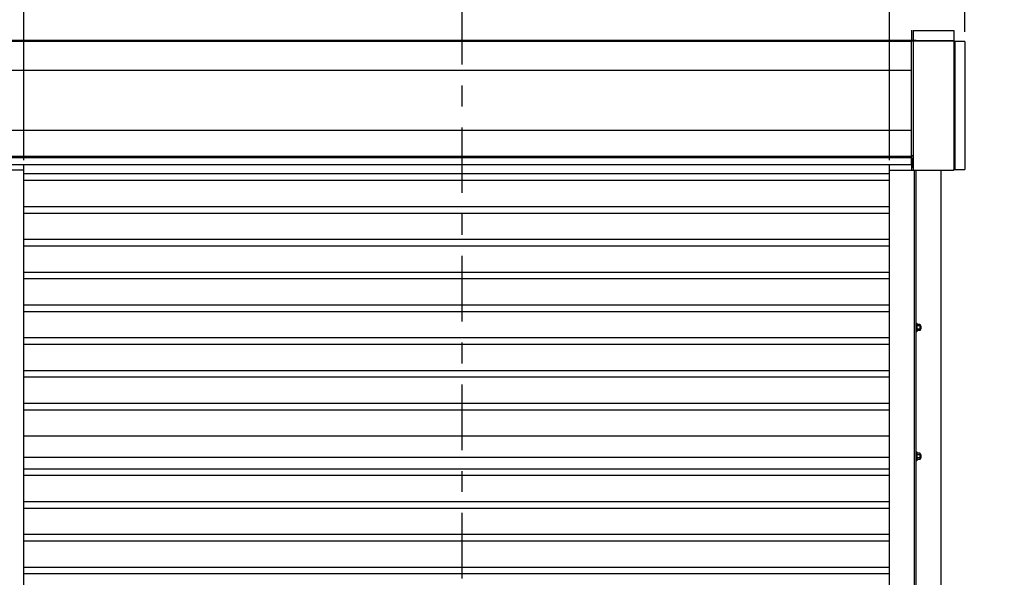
# Model space of a CAD drawing. Header units: inches. Extents: x 170 to 312, y 215 to 248.
# Tile 81 of 256: x 202.52 to 207.22, y 222.67 to 225.33. Entities that reach past the tile are written whole.
import ezdxf

# ---------------------------------------------------------------- set-up
doc = ezdxf.new("R2010")
doc.units = ezdxf.units.IN
doc.header["$LTSCALE"] = 0.25
doc.header["$MEASUREMENT"] = 0
doc.linetypes.add('CENTER', pattern=[2, 1.25, -0.25, 0.25, -0.25])
for name, color, linetype in [('ANNOTATIONS', 1, 'Continuous'), ('MOTOR LH', 7, 'Continuous'), ('SECTION CUTS', 6, 'CENTER')]:
    doc.layers.add(name, color=color, linetype=linetype)
doc.styles.add('ARIAL', font='arial.ttf', dxfattribs={"height": 0.09375})
doc.dimstyles.new('STANDARD$0', dxfattribs={"dimtxt": 0.09375, "dimasz": 0.09375, "dimexe": 0.03125, "dimexo": 0.046875, "dimgap": 0.09, "dimtad": 0, "dimtih": 1, "dimtoh": 1, "dimdec": 4, "dimzin": 0, "dimdsep": 46, "dimtxsty": 'ARIAL', "dimcen": 0.09, "dimadec": 0, "dimazin": 0, "dimtfac": 1, "dimtdec": 4, "dimtofl": 0, "dimtmove": 0, "dimatfit": 1, "dimfxl": 1, "dimtolj": 1, "dimtzin": 0, "dimarcsym": 0})

# ---------------------------------------------------------------- blocks, each defined once
blk = doc.blocks.new('*D137')
at = {"layer": 'ANNOTATIONS', "color": 0, "lineweight": -2, "transparency": 16777216}
for p, q in [((202.0365, 225.2707), (202.0365, 225.4918)), ((202.5424, 224.6586), (202.5424, 225.4918)), ((201.9427, 225.4605), (201.849, 225.4605)), ((202.6362, 225.4605), (202.7299, 225.4605))]:
    blk.add_line(p, q, dxfattribs=at)
at = {"layer": 'ANNOTATIONS', "color": 0, "transparency": 16777216}
for points in [[(201.9427, 225.4761), (201.9427, 225.4449), (202.0365, 225.4605)], [(202.6362, 225.4761), (202.6362, 225.4449), (202.5424, 225.4605)]]:
    blk.add_solid(points, dxfattribs=at)
at = {"layer": 'defpoints', "color": 0, "transparency": 16777216}
for p in [(202.0365, 225.4605), (202.0365, 225.2238), (202.5424, 224.6117)]:
    blk.add_point(p, dxfattribs=at)
at = {"layer": 'ANNOTATIONS', "color": 0, "transparency": 16777216, "insert": (202.2895, 225.4605), "char_height": 0.09375, "attachment_point": 5, "style": 'ARIAL'}
blk.add_mtext('\\A1;1\'-6"', dxfattribs=at)
blk = doc.blocks.new('*D138')
at = {"layer": 'ANNOTATIONS', "color": 0, "lineweight": -2, "transparency": 16777216}
for p, q in [((206.6689, 224.6586), (206.6689, 225.4918)), ((207.0291, 225.2711), (207.0291, 225.4918)), ((206.5752, 225.4605), (206.4814, 225.4605)), ((207.1229, 225.4605), (207.2166, 225.4605))]:
    blk.add_line(p, q, dxfattribs=at)
at = {"layer": 'ANNOTATIONS', "color": 0, "transparency": 16777216}
for points in [[(206.5752, 225.4761), (206.5752, 225.4449), (206.6689, 225.4605)], [(207.1229, 225.4761), (207.1229, 225.4449), (207.0291, 225.4605)]]:
    blk.add_solid(points, dxfattribs=at)
at = {"layer": 'defpoints', "color": 0, "transparency": 16777216}
for p in [(206.6689, 225.4605), (207.0291, 225.2242), (206.6689, 224.6117)]:
    blk.add_point(p, dxfattribs=at)
at = {"layer": 'ANNOTATIONS', "color": 0, "transparency": 16777216, "insert": (206.849, 225.4605), "char_height": 0.09375, "attachment_point": 5, "style": 'ARIAL'}
blk.add_mtext('\\A1;1\'-0"', dxfattribs=at)

msp = doc.modelspace()

# ---------------------------------------------------------------- linework, layer by layer
at = {"layer": 'MOTOR LH'}
for p, q in [((206.77339, 225.27829), (206.77339, 225.22981)), ((206.78188, 225.27751), (206.78188, 225.22981)), ((206.97584, 225.27751), (206.97584, 224.61462)), ((202.43375, 225.23034), (206.77339, 225.23034)), ((202.43375, 225.22688), (206.77339, 225.22688)), ((206.79682, 225.22981), (206.77339, 225.22981)), ((206.77339, 224.63674), (206.77339, 225.22688)), ((206.78188, 225.22555), (206.77339, 225.22555)), ((206.97584, 225.22635), (206.78188, 225.22635)), ((206.78188, 225.22635), (206.78188, 224.61169)), ((206.78829, 225.22635), (206.78829, 225.22981)), ((206.79682, 225.22635), (206.79682, 225.22981)), ((206.79682, 225.22956), (206.97584, 225.22956)), ((207.02913, 225.22422), (206.97584, 225.22422)), ((206.97798, 224.61462), (206.97798, 225.22422)), ((206.98118, 225.22422), (206.98118, 224.61462)), ((202.43375, 225.08749), (206.77339, 225.08749)), ((202.43375, 224.80124), (206.77339, 224.80124)), ((202.43375, 224.67856), (206.77339, 224.67856)), ((206.78188, 224.68019), (206.77339, 224.68019)), ((206.77339, 224.67809), (206.7755, 224.67809)), ((206.7755, 224.61169), (206.7755, 224.68019)), ((202.54243, 220.41698), (202.54243, 224.63674)), ((206.66893, 220.41698), (206.66893, 224.63674)), ((206.77847, 224.65944), (206.7755, 224.65944)), ((206.77847, 224.64773), (206.7755, 224.64773)), ((206.77847, 224.63408), (206.7755, 224.63408)), ((206.77847, 224.63214), (206.7755, 224.63214)), ((206.77847, 224.62447), (206.77847, 224.6671)), ((202.54243, 224.61169), (202.42948, 224.61169)), ((206.66893, 224.59307), (202.54243, 224.59307)), ((206.66893, 224.61169), (206.97409, 224.61169)), ((206.78829, 220.69422), (206.78829, 224.61169)), ((206.79682, 220.69422), (206.79682, 224.61169)), ((206.91618, 220.41698), (206.91618, 224.61169)), ((206.97585, 224.61462), (207.02913, 224.61462)), ((206.66893, 224.56182), (202.54243, 224.56182)), ((206.66893, 224.43682), (202.54243, 224.43682)), ((206.66893, 224.40557), (202.54243, 224.40557)), ((206.66893, 224.28057), (202.54243, 224.28057)), ((206.66893, 224.24932), (202.54243, 224.24932)), ((206.66893, 224.12432), (202.54243, 224.12432)), ((206.66893, 224.09307), (202.54243, 224.09307)), ((206.66893, 223.96807), (202.54243, 223.96807)), ((206.66893, 223.93682), (202.54243, 223.93682)), ((206.80023, 223.88273), (206.80023, 223.8401)), ((206.80023, 223.86994), (206.80023, 223.87249)), ((206.81381, 223.87618), (206.80194, 223.87618)), ((206.81381, 223.8688), (206.80194, 223.8688)), ((206.81381, 223.85403), (206.80194, 223.85403)), ((206.81381, 223.84665), (206.80194, 223.84665)), ((206.81551, 223.8742), (206.81551, 223.84862)), ((206.81797, 223.86994), (206.81797, 223.85289)), ((206.81899, 223.86892), (206.81899, 223.8539)), ((206.66893, 223.81182), (202.54243, 223.81182)), ((206.66893, 223.78057), (202.54243, 223.78057)), ((206.66893, 223.65557), (202.54243, 223.65557)), ((206.66893, 223.62432), (202.54243, 223.62432)), ((206.66893, 223.49932), (202.54243, 223.49932)), ((206.66893, 223.46807), (202.54243, 223.46807)), ((206.66893, 223.34307), (202.54243, 223.34307)), ((206.80023, 223.26887), (206.80023, 223.22624)), ((206.66893, 223.24267), (202.54243, 223.24267)), ((206.80023, 223.25608), (206.80023, 223.25863)), ((206.81381, 223.26232), (206.80194, 223.26232)), ((206.81381, 223.25494), (206.80194, 223.25494)), ((206.81381, 223.24017), (206.80194, 223.24017)), ((206.81381, 223.23279), (206.80194, 223.23279)), ((206.81551, 223.26034), (206.81551, 223.23477)), ((206.81797, 223.25608), (206.81797, 223.23903)), ((206.81899, 223.25507), (206.81899, 223.24004)), ((206.66893, 223.18682), (202.54243, 223.18682)), ((206.66893, 223.15557), (202.54243, 223.15557)), ((206.66893, 223.03057), (202.54243, 223.03057)), ((206.66893, 222.99932), (202.54243, 222.99932)), ((206.66893, 222.87432), (202.54243, 222.87432)), ((206.66893, 222.84307), (202.54243, 222.84307)), ((206.66893, 222.71807), (202.54243, 222.71807)), ((206.66893, 222.68682), (202.54243, 222.68682))]:
    msp.add_line(p, q, dxfattribs=at)
for radius in [0.00213, 0.00133]:
    msp.add_arc((206.97584, 225.22422), radius, 0, 90, dxfattribs=at)
for points in [[(206.78188, 225.27751), (206.97584, 225.27751)], [(207.02913, 225.22422), (207.02913, 224.61462)], [(202.43375, 224.67098), (206.77339, 224.67098)], [(206.77339, 224.63674), (202.43375, 224.63674)], [(206.77847, 224.6671), (206.78188, 224.6671)], [(206.78188, 224.62447), (206.77847, 224.62447)], [(206.79682, 223.88273), (206.80023, 223.88273)], [(206.80023, 223.8401), (206.79682, 223.8401)], [(206.80023, 223.8742), (206.80194, 223.87618)], [(206.80023, 223.85289), (206.80023, 223.85289)], [(206.80194, 223.84665), (206.80023, 223.84862)], [(206.81381, 223.87618), (206.81551, 223.8742)], [(206.81551, 223.84862), (206.81381, 223.84665)], [(206.81551, 223.86994), (206.81797, 223.86994)], [(206.81797, 223.85289), (206.81551, 223.85289)], [(206.81797, 223.86994), (206.81899, 223.86892)], [(206.81899, 223.8539), (206.81797, 223.85289)], [(206.79682, 223.26887), (206.80023, 223.26887)], [(206.80023, 223.22624), (206.79682, 223.22624)], [(206.80023, 223.26034), (206.80194, 223.26232)], [(206.80023, 223.23903), (206.80023, 223.23903)], [(206.80194, 223.23279), (206.80023, 223.23477)], [(206.81381, 223.26232), (206.81551, 223.26034)], [(206.81551, 223.23477), (206.81381, 223.23279)], [(206.81551, 223.25608), (206.81797, 223.25608)], [(206.81797, 223.23903), (206.81551, 223.23903)], [(206.81797, 223.25608), (206.81899, 223.25507)], [(206.81899, 223.24004), (206.81797, 223.23903)]]:
    msp.add_open_spline(points, degree=1, dxfattribs=at)
for points, knots in [([(206.97409, 224.61169), (206.97422, 224.61172), (206.97449, 224.6118), (206.9749, 224.61238), (206.9753, 224.61321), (206.97562, 224.61402), (206.9758, 224.6145), (206.97584, 224.61462)], [0, 0, 0, 0, 0.2297497, 0.4595675, 0.6893808, 0.9192412, 1, 1, 1, 1]), ([(206.97798, 224.61462), (206.97794, 224.61427), (206.97786, 224.61356), (206.97729, 224.61264), (206.97645, 224.61197), (206.97564, 224.61171), (206.97516, 224.61169), (206.97504, 224.61169)], [0, 0, 0, 0, 0.2297562, 0.4595704, 0.6893926, 0.919238, 1, 1, 1, 1]), ([(206.80023, 223.87249), (206.8003, 223.87301), (206.80043, 223.87406), (206.8012, 223.87528), (206.80177, 223.87598), (206.80194, 223.87618)], [0, 0, 0, 0, 0.4062869, 0.82727, 1, 1, 1, 1]), ([(206.80194, 223.8688), (206.80149, 223.86937), (206.80058, 223.87054), (206.80024, 223.87182), (206.80023, 223.87247), (206.80023, 223.87249)], [0, 0, 0, 0, 0.4843418, 0.9863253, 1, 1, 1, 1]), ([(206.80023, 223.86141), (206.80024, 223.86158), (206.80025, 223.86269), (206.80053, 223.86475), (206.80121, 223.86704), (206.80176, 223.86836), (206.80194, 223.8688)], [0, 0, 0, 0, 0.0665352, 0.4352862, 0.8145477, 1, 1, 1, 1]), ([(206.80194, 223.85403), (206.80169, 223.85466), (206.80109, 223.85613), (206.8004, 223.8586), (206.80029, 223.86047), (206.80023, 223.86141)], [0, 0, 0, 0, 0.2654595, 0.6280849, 1, 1, 1, 1]), ([(206.80023, 223.85034), (206.8003, 223.85086), (206.80043, 223.85191), (206.8012, 223.85313), (206.80177, 223.85383), (206.80194, 223.85403)], [0, 0, 0, 0, 0.40628648, 0.82726969, 1, 1, 1, 1]), ([(206.80194, 223.84665), (206.80149, 223.84722), (206.80058, 223.84839), (206.80024, 223.84967), (206.80023, 223.85032), (206.80023, 223.85034)], [0, 0, 0, 0, 0.4843415, 0.9863242, 1, 1, 1, 1]), ([(206.81551, 223.87249), (206.81545, 223.87301), (206.81532, 223.87406), (206.81455, 223.87528), (206.81398, 223.87598), (206.81381, 223.87618)], [0, 0, 0, 0, 0.40629469, 0.8272685, 1, 1, 1, 1]), ([(206.81381, 223.8688), (206.81426, 223.86937), (206.81517, 223.87054), (206.81551, 223.87182), (206.81551, 223.87247), (206.81551, 223.87249)], [0, 0, 0, 0, 0.4843315, 0.9863252, 1, 1, 1, 1]), ([(206.81551, 223.86141), (206.81551, 223.86158), (206.8155, 223.86269), (206.81522, 223.86475), (206.81454, 223.86704), (206.81399, 223.86836), (206.81381, 223.8688)], [0, 0, 0, 0, 0.0665352, 0.4352862, 0.8145477, 1, 1, 1, 1]), ([(206.81381, 223.85403), (206.81406, 223.85466), (206.81466, 223.85613), (206.81535, 223.8586), (206.81546, 223.86047), (206.81551, 223.86141)], [0, 0, 0, 0, 0.2654613, 0.6280785, 1, 1, 1, 1]), ([(206.81551, 223.85034), (206.81545, 223.85086), (206.81532, 223.85191), (206.81455, 223.85313), (206.81398, 223.85383), (206.81381, 223.85403)], [0, 0, 0, 0, 0.4062945, 0.8272686, 1, 1, 1, 1]), ([(206.81381, 223.84665), (206.81426, 223.84722), (206.81517, 223.84839), (206.81551, 223.84967), (206.81551, 223.85032), (206.81551, 223.85034)], [0, 0, 0, 0, 0.4843323, 0.9863252, 1, 1, 1, 1]), ([(206.80023, 223.25863), (206.8003, 223.25915), (206.80043, 223.2602), (206.8012, 223.26142), (206.80177, 223.26212), (206.80194, 223.26232)], [0, 0, 0, 0, 0.4062869, 0.82727, 1, 1, 1, 1]), ([(206.80194, 223.25494), (206.80149, 223.25551), (206.80058, 223.25668), (206.80024, 223.25796), (206.80023, 223.25861), (206.80023, 223.25863)], [0, 0, 0, 0, 0.4843418, 0.9863253, 1, 1, 1, 1]), ([(206.80023, 223.24755), (206.80024, 223.24772), (206.80025, 223.24883), (206.80053, 223.25089), (206.80121, 223.25318), (206.80176, 223.2545), (206.80194, 223.25494)], [0, 0, 0, 0, 0.0665352, 0.4352862, 0.8145477, 1, 1, 1, 1]), ([(206.80194, 223.24017), (206.80169, 223.2408), (206.80109, 223.24227), (206.8004, 223.24474), (206.80029, 223.24661), (206.80023, 223.24755)], [0, 0, 0, 0, 0.2654595, 0.6280849, 1, 1, 1, 1]), ([(206.80023, 223.23648), (206.8003, 223.237), (206.80043, 223.23805), (206.8012, 223.23927), (206.80177, 223.23997), (206.80194, 223.24017)], [0, 0, 0, 0, 0.40628648, 0.82726969, 1, 1, 1, 1]), ([(206.80194, 223.23279), (206.80149, 223.23336), (206.80058, 223.23453), (206.80024, 223.23581), (206.80023, 223.23646), (206.80023, 223.23648)], [0, 0, 0, 0, 0.4843415, 0.9863242, 1, 1, 1, 1]), ([(206.81551, 223.25863), (206.81545, 223.25915), (206.81532, 223.2602), (206.81455, 223.26142), (206.81398, 223.26212), (206.81381, 223.26232)], [0, 0, 0, 0, 0.40629469, 0.8272685, 1, 1, 1, 1]), ([(206.81381, 223.25494), (206.81426, 223.25551), (206.81517, 223.25668), (206.81551, 223.25796), (206.81551, 223.25861), (206.81551, 223.25863)], [0, 0, 0, 0, 0.4843315, 0.9863252, 1, 1, 1, 1]), ([(206.81551, 223.24755), (206.81551, 223.24772), (206.8155, 223.24883), (206.81522, 223.25089), (206.81454, 223.25318), (206.81399, 223.2545), (206.81381, 223.25494)], [0, 0, 0, 0, 0.0665352, 0.4352862, 0.8145477, 1, 1, 1, 1]), ([(206.81381, 223.24017), (206.81406, 223.2408), (206.81466, 223.24227), (206.81535, 223.24474), (206.81546, 223.24661), (206.81551, 223.24755)], [0, 0, 0, 0, 0.2654613, 0.6280785, 1, 1, 1, 1]), ([(206.81551, 223.23648), (206.81545, 223.237), (206.81532, 223.23805), (206.81455, 223.23927), (206.81398, 223.23997), (206.81381, 223.24017)], [0, 0, 0, 0, 0.4062945, 0.8272686, 1, 1, 1, 1]), ([(206.81381, 223.23279), (206.81426, 223.23336), (206.81517, 223.23453), (206.81551, 223.23581), (206.81551, 223.23646), (206.81551, 223.23648)], [0, 0, 0, 0, 0.4843323, 0.9863252, 1, 1, 1, 1])]:
    msp.add_open_spline(points, degree=3, knots=knots, dxfattribs=at)
at = {"layer": 'SECTION CUTS'}
msp.add_line((204.63242, 220.21502), (204.63242, 225.4303), dxfattribs=at)

# ---------------------------------------------------------------- dimensions: what is measured, and where the dimension line sits
at = {"layer": 'ANNOTATIONS'}
for base, p1, p2, text, picture, middle in [((202.03649, 225.46051), (202.54243, 224.61169), (202.03649, 225.22384), '1\'-6"', '*D137', (202.28946, 225.46051)), ((206.66893, 225.46051), (207.02913, 225.22422), (206.66893, 224.61169), '1\'-0"', '*D138', (206.84903, 225.46051))]:
    dim = msp.add_linear_dim(base=base, p1=p1, p2=p2, angle=180, text=text, dimstyle='STANDARD$0', dxfattribs=at)
    dim.commit()
    dim.dimension.update_dxf_attribs({"geometry": picture, "text_midpoint": middle, "dimtype": 160})

doc.saveas('drawing.dxf')
